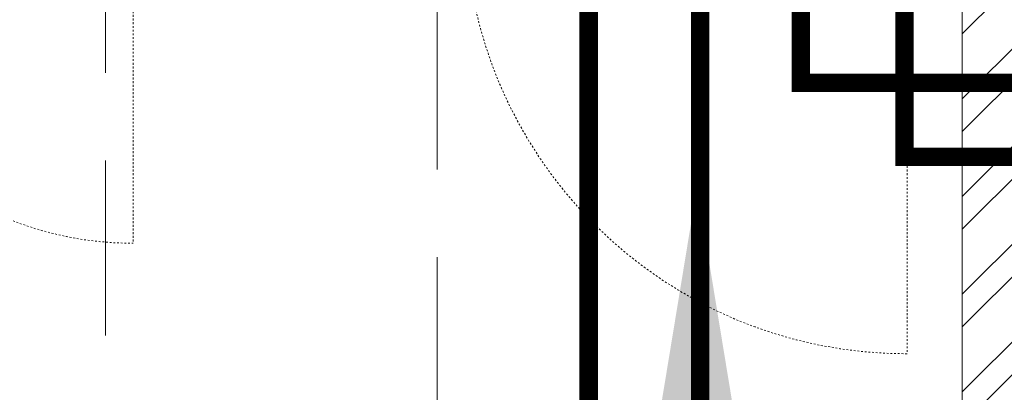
# Model space of a CAD drawing. Header units: inches. Extents: x 105152 to 158499, y 12149 to 30915.
# Tile 204 of 256: x 126905 to 126959, y 21549 to 21570. Entities that reach past the tile are written whole.
import ezdxf

# ---------------------------------------------------------------- set-up
doc = ezdxf.new("R2010")
doc.units = ezdxf.units.IN
doc.header["$MEASUREMENT"] = 0
doc.linetypes.add('HIDDEN', pattern=[0.375, 0.25, -0.125])
for name, color, linetype, lineweight in [('AR - PLAN', 251, 'Continuous', 5), ('BEAM', 173, 'Continuous', 5), ('DRAINAGE ', 7, 'Continuous', 9), ('PD_BRICK WALL_115', 134, 'Continuous', 30), ('PD_FIXTURE', 21, 'Continuous', 25), ('PD_HATCH', 45, 'Continuous', 9), ('PP- 75DIA Soil Waste Sewer pipe', 90, 'Continuous', 9), ('PP-Soil Pipe', 1, 'Continuous', 25), ('PP-TEXT', 7, 'Continuous', 40)]:
    doc.layers.add(name, color=color, linetype=linetype, lineweight=lineweight)
doc.styles.add('Arial', font='GOTHIC.TTF')
doc.styles.get("Standard").update_dxf_attribs({"font": 'arial.ttf', "height": 6})
doc.dimstyles.new('ISO-10', dxfattribs={"dimtxt": 6, "dimasz": 0.5, "dimexe": 1.25, "dimexo": 0.625, "dimtad": 1, "dimtoh": 1, "dimdec": 1, "dimlunit": 4, "dimtxsty": 'Standard', "dimblk": 'ARCHTICK', "dimcen": 2.5, "dimclrt": 3, "dimadec": 0, "dimazin": 0, "dimtfac": 1, "dimtdec": 1, "dimtmove": 1, "dimatfit": 3, "dimfxl": 1, "dimarcsym": 0})

# ---------------------------------------------------------------- blocks, each defined once
blk = doc.blocks.new('_ArchTick')
at = {"color": 0, "linetype": 'ByBlock', "const_width": 0.15}
blk.add_lwpolyline([(-0.5, -0.5), (0.5, 0.5)], dxfattribs=at)
blk = doc.blocks.new('FIRST FLOOR PLAN 0')
at = {"layer": 'PD_HATCH', "lineweight": 5}
h = blk.add_hatch(dxfattribs=at)
h.set_pattern_fill('ANSI32', color=251, scale=10)
h.set_pattern_definition([(45, (26013.46920260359, 17879.3870099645), (-2.651650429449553, 2.651650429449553), []), (45, (26015.2369695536, 17879.3870099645), (-2.651650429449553, 2.651650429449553), [])])
h.paths.add_polyline_path([(-524.9997091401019, -8.999808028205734), (-530.9997091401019, -8.999808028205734), (-530.9997091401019, -44.99980802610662), (-524.9997091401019, -44.99980802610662)])
h.paths.add_polyline_path([(-524.9997091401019, -44.99980802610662), (-530.9997091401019, -44.99980802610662), (-530.9997091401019, -80.99980802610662), (-524.9997091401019, -80.99980802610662)])
h.paths.add_polyline_path([(-530.9997091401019, -80.99980802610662), (-530.9997091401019, -116.9998080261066), (-524.9997091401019, -116.9998080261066), (-524.9997091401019, -80.99980802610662)])
h.paths.add_polyline_path([(-524.9997091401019, -116.9998080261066), (-530.9997091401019, -116.9998080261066), (-530.9997091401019, -152.9998080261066), (-524.9997091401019, -152.9998080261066)])
h.paths.add_polyline_path([(-524.9997091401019, -152.9998080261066), (-530.9997091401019, -152.9998080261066), (-530.9997091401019, -188.9998080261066), (-524.9997091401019, -188.9998080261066)])
h.paths.add_polyline_path([(-524.9997091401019, -188.9998080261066), (-530.9997091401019, -188.9998080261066), (-530.9997091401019, -224.9998080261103), (-524.9997091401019, -224.9998080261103)])
h.paths.add_polyline_path([(-245.9997091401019, -8.99980802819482), (-254.9997091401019, -8.99980802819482), (-254.9997091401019, -98.49980802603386), (-259.4997091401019, -98.49980802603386), (-259.4997091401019, -102.9998080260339), (-254.9997091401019, -102.9998080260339), (-254.9997091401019, -112.9998080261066), (-245.9997091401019, -112.999808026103)])
h.paths.add_polyline_path([(-326.9997091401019, -8.999808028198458), (-331.4997091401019, -8.999808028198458), (-331.4997091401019, -98.49980802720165), (-335.9997091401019, -98.49980802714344), (-335.9997091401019, -102.9998080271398), (-301.4997091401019, -102.9998080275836), (-301.4997091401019, -98.49980802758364), (-326.9997091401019, -98.49980802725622)])
h.paths.add_polyline_path([(-331.4997091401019, -26.99980802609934), (-334.4997091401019, -26.99980802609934), (-334.4997091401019, -31.49980802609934), (-331.4997091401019, -31.49980802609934)], flags=17)
h.paths.add_polyline_path([(-358.4997091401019, -26.99980802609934), (-361.4997091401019, -26.99980802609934), (-361.4997091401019, -17.99980802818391), (-365.9997091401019, -17.99980802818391), (-365.9997091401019, -26.99980802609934), (-376.4997091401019, -26.99980802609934), (-376.4997091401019, -31.49980802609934), (-358.4997091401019, -31.49980802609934)])
h.paths.add_polyline_path([(-412.4997091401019, -8.999808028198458), (-416.9997091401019, -8.999808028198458), (-416.9997091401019, -24.99980802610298), (-416.9997091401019, -31.49980802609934), (-412.4997091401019, -31.49980802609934), (-412.4997091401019, -26.99980802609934)])
h.paths.add_polyline_path([(-121.4997091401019, -8.99980802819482), (-125.9997091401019, -8.99980802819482), (-125.9997091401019, -26.99980802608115), (-121.4997091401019, -26.99980802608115)])
at = {"layer": 'PD_BRICK WALL_115', "color": 251, "lineweight": 5}
blk.add_lwpolyline([(-335.9997091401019, -98.49980802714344), (-331.4997091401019, -98.49980802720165), (-331.4997091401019, -8.999808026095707)], dxfattribs=at)
at = {"layer": 'PD_FIXTURE', "color": 251, "linetype": 'HIDDEN', "lineweight": 5, "ltscale": 0.2}
for p, q in [((-376.4997091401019, -26.99980802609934), (-376.4997091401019, -44.99980802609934)), ((-334.4997091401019, -26.99980802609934), (-334.4997091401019, -50.99980802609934))]:
    blk.add_line(p, q, dxfattribs=at)
for centre, radius in [((-376.4997091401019, -26.99980802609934), 18), ((-334.4997091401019, -26.99980802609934), 24)]:
    blk.add_arc(centre, radius, 180, 270, dxfattribs=at)
blk = doc.blocks.new('columns2')
at = {"layer": 'PD_HATCH', "color": 173, "linetype": 'HIDDEN', "lineweight": 5, "ltscale": 38}
for p, q in [((737.9999999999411, 47.99999999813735), (737.9999999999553, -95.00000000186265)), ((755.9999999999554, -95.00000000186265), (755.9999999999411, 47.99999999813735))]:
    blk.add_line(p, q, dxfattribs=at)
blk = doc.blocks.new('DRAINAGE')
at = {"layer": 'PP- 75DIA Soil Waste Sewer pipe', "ltscale": 0.015}
blk.add_lwpolyline([(685.0082812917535, 631.6154619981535, 0.9999999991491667, 0.9999999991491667, 0), (685.0082812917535, 608.8123222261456, 0.9999999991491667, 0.9999999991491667, 0), (981.7693103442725, 608.8123222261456, 0.9999999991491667, 0.9999999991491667, 0)], format="xyseb", dxfattribs=at)
at = {"layer": 'PP- 75DIA Soil Waste Sewer pipe', "ltscale": 0.015, "const_width": 0.9999999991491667}
blk.add_lwpolyline([(679.5409060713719, 631.0376264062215), (679.5409060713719, 411.1777760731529)], dxfattribs=at)
at = {"layer": 'PP-Soil Pipe', "color": 1, "ltscale": 0.015, "const_width": 0.9999999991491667}
blk.add_lwpolyline([(673.4864775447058, 631.2780957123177), (673.4864775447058, 446.397106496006)], dxfattribs=at)
at = {"layer": 'PP-Soil Pipe', "color": 1, "ltscale": 0.015}
blk.add_lwpolyline([(982.9638176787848, 604.7827152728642, 0.9999999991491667, 0.9999999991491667, 0), (690.6357466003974, 604.7827152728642, 1, 1, 0), (690.6357466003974, 631.5420563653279, 1, 1, 0)], format="xyseb", dxfattribs=at)
at = {"layer": 'PP-TEXT', "insert": (577.059414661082, 595.926287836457, -0.002282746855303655), "char_height": 5.999999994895, "width": 79.39153849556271, "attachment_point": 7, "style": 'Arial', "bg_fill": 2}
blk.add_mtext('\\pxql;{\\fTimes New Roman|b0|i0|c0|p34;%%C110MM SWP }', dxfattribs=at)
at = {"layer": 'PP- 75DIA Soil Waste Sewer pipe', "ltscale": 0.015}
blk.add_leader([(679.3629140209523, 603.1163259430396), (679.3629140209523, 566.1514057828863)], dimstyle='ISO-10', override={"dimasz": 12, "dimgap": 0.625, "dimtad": 0}, dxfattribs=at)

msp = doc.modelspace()

# ---------------------------------------------------------------- block references
at = {"layer": 'DRAINAGE '}
msp.add_blockref('DRAINAGE', (126262.8934601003, 20957.40614984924), dxfattribs=at)

# ---------------------------------------------------------------- next in the draw order: block references
at = {"layer": 'AR - PLAN', "color": 251}
msp.add_blockref('FIRST FLOOR PLAN 0', (127288.1612291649, 21602.49829319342), dxfattribs=at)

# ---------------------------------------------------------------- next in the draw order: block references
at = {"layer": 'BEAM'}
msp.add_blockref('columns2', (126172.1615200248, 21542.49848516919), dxfattribs=at)

doc.saveas('drawing.dxf')
